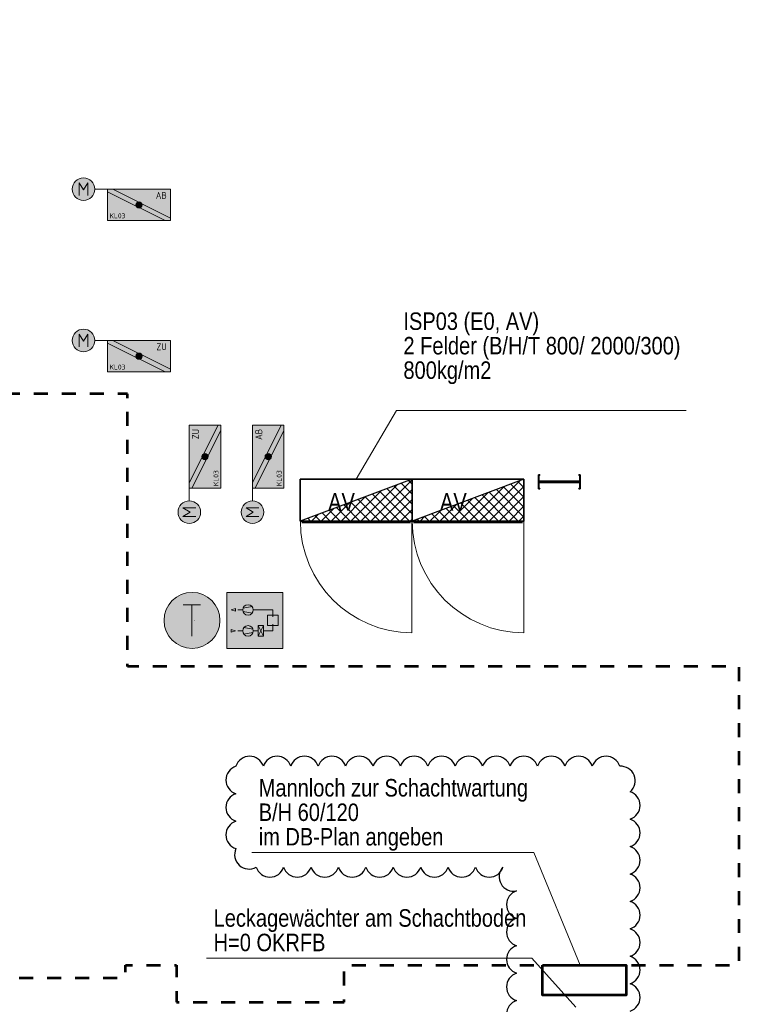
# Model space of a CAD drawing. Header units: metres. Extents: x -13.5 to 10.8, y -3.9 to 32.8.
# Tile 6 of 7: x 5.6 to 10.7, y 13.7 to 20.7. Entities that reach past the tile are written whole.
import ezdxf
from ezdxf.enums import TextEntityAlignment as Align

# ---------------------------------------------------------------- set-up
doc = ezdxf.new("R2010")
doc.units = ezdxf.units.M
doc.header["$MEASUREMENT"] = 0
doc.linetypes.add('DGN Style 3', pattern=[0.02148139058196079, 0.01534385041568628, -0.006137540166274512])
doc.linetypes.add('DGN Style 5', pattern=[0.010740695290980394, 0.004603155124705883, -0.006137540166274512])
doc.layers.add('INTERN_Bemerkung', color=6, linetype='Continuous', lineweight=30, plot=False)
for name, color, linetype, lineweight in [('TRI_CONNPTS', 7, 'Continuous', 0), ('TRI_H3D', 7, 'Continuous', 0), ('ZWP_440_KL_GA', 3, 'Continuous', 30), ('ZWP_480_SCHALTSCHRAENKE_E0_GA_2D', 7, 'Continuous', 0), ('ZWP_480_SCHALTSCHRAENKE_E0_GA_3D', 7, 'Continuous', 0), ('ZWP_480_SCHALTSCHRAENKE_E0_GA_TEXT', 7, 'Continuous', 0), ('ZWP_480_SYM_E0', 7, 'Continuous', 0), ('ZWP_480_SYM_E0_2D', 7, 'Continuous', 0), ('ZWP_480_SYM_E0_3D', 7, 'Continuous', 0), ('ZWP_480_SYM_SCHWARZ', 7, 'Continuous', 13), ('ZWP_480_TEXT_1_50_TOP', 7, 'Continuous', 0)]:
    doc.layers.add(name, color=color, linetype=linetype, lineweight=lineweight)
doc.layers.get('TRI_CONNPTS').off()
doc.layers.get('TRI_H3D').off()
doc.styles.add('ISOCP', font='isocp.shx')
doc.styles.add('ZWP_1 50', font='ARIALN.TTF', dxfattribs={"height": 0.125})

# ---------------------------------------------------------------- blocks, each defined once
blk = doc.blocks.new('_T3D__')
at = {"layer": 'ZWP_480_TEXT_1_50_TOP', "linetype": 'Continuous'}
for p, q in [((6.890735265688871, 13.98992947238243, 0.09999999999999), (9.21785881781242, 13.98992947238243, 0.09999999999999)), ((9.217858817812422, 13.98992947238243, 0.09999999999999), (9.53223655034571, 13.63915193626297, 0.09999999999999))]:
    blk.add_line(p, q, dxfattribs=at)
at = {"layer": 'ZWP_480_TEXT_1_50_TOP', "linetype": 'Continuous', "style": 'ZWP_1 50'}
for s, p in [('Leckagewächter am Schachtboden', (6.940735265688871, 14.33992947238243, 0.09999999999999)), ('H=0 OKRFB', (6.940735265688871, 14.16492947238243, 0.09999999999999))]:
    blk.add_text(s, height=0.125, dxfattribs=at).set_placement(p, align=Align.TOP_LEFT)
blk = doc.blocks.new('_T3D___1')
at = {"layer": 'ZWP_480_TEXT_1_50_TOP', "linetype": 'Continuous'}
for p, q in [((-0.05000000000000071, -0.5250000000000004), (1.966602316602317, -0.5250000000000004)), ((1.966602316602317, -0.5250000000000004), (2.298206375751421, -1.33148102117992))]:
    blk.add_line(p, q, dxfattribs=at)
at = {"layer": 'ZWP_480_TEXT_1_50_TOP', "linetype": 'Continuous', "style": 'ZWP_1 50'}
for s, p in [('Mannloch zur Schachtwartung', (0, 0)), ('B/H 60/120', (0, -0.1750000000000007)), ('im DB-Plan angeben', (0, -0.3500000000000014))]:
    blk.add_text(s, height=0.125, dxfattribs=at).set_placement(p, align=Align.TOP_LEFT)
blk = doc.blocks.new('*U32')
at = {"color": 5, "linetype": 'Continuous', "lineweight": 13}
for p, q in [((-0.0625046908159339, 0.1125252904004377), (0.06249530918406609, 0.1125252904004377)), ((-4.690815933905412e-06, -0.1124747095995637), (-4.690815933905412e-06, 0.1125252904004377))]:
    blk.add_line(p, q, dxfattribs=at)
blk = doc.blocks.new('ZWP_480_Fuehler_Temp_1')
at = {"lineweight": 13}
h = blk.add_hatch(color=254, dxfattribs=at)
edge = h.paths.add_edge_path()
edge.add_arc((-0.01602534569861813, 3.579284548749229e-05), 0.2000000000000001, 0, 360)
at = {"color": 5, "lineweight": 13}
blk.add_circle((-0.01602534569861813, 3.579284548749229e-05), 0.2000000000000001, dxfattribs=at)
at = {"color": 5, "linetype": 'Continuous', "lineweight": 13}
blk.add_blockref('*U32', (-0.01704999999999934, -0.0004500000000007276), dxfattribs=at)
blk = doc.blocks.new('ZWP_480_Fuehler_Temp')
at = {"color": 52, "linetype": 'DGN Style 5', "lineweight": 0}
blk.add_line((0, 0.0009999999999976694), (0, 0.00129999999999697), dxfattribs=at)
at = {"color": 212, "linetype": 'DGN Style 5', "lineweight": 0}
blk.add_line((0, 0, 0.0009999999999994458), (0, 0.0003999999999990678, 0.0009999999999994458), dxfattribs=at)
at = {"color": 12, "linetype": 'DGN Style 5', "lineweight": 0}
blk.add_line((0, 0), (0, 0.0001999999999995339), dxfattribs=at)
at = {"color": 92, "linetype": 'DGN Style 5', "lineweight": 0}
blk.add_line((0.001000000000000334, 0), (0.001000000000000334, 9.999999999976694e-05), dxfattribs=at)
at = {"color": 32, "linetype": 'DGN Style 5', "lineweight": 0}
blk.add_line((0.1839746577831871, 0), (0.1839746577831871, 0.0004999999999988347), dxfattribs=at)
at = {"color": 5, "lineweight": 13}
blk.add_blockref('ZWP_480_Fuehler_Temp_1', (0, 0), dxfattribs=at)
blk = doc.blocks.new('K')
at = {"layer": 'ZWP_440_KL_GA', "color": 136, "linetype": 'Continuous', "lineweight": 30}
mesh = blk.add_polyface(dxfattribs=at)
corners = [(-1.2691, 0.1398499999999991, 0.05000000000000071), (-1.2691, 0.1498499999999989, 0.05000000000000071), (1.26904, 0.1398499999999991, 0.05000000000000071), (1.26904, 0.1498499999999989, 0.05000000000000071), (-1.2691, 0.1498499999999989, -0.05000000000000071), (1.26904, 0.1498499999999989, -0.05000000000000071), (-1.2691, 0.1398499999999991, -0.05000000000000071), (1.26904, 0.1398499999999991, -0.05000000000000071), (-1.2691, 0.1398499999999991, -0.04749999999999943), (1.26904, 0.1398499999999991, -0.04749999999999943), (-1.2691, 0.1473499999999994, -0.04749999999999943), (1.26904, 0.1473499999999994, -0.04749999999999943), (-1.2691, 0.1473499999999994, 0.04749999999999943), (1.26904, 0.1473499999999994, 0.04749999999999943), (-1.2691, 0.1398499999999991, 0.04749999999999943), (1.26904, 0.1398499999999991, 0.04749999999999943)]
mesh.append_faces([[corners[k] for k in face] for face in [(0, 2, 3, 1), (1, 3, 5, 4), (4, 5, 7, 6), (6, 7, 9, 8), (8, 9, 11, 10), (10, 11, 13, 12), (12, 13, 15, 14), (14, 15, 2, 0)]], dxfattribs={"color": 136})
mesh.append_faces([[corners[k] for k in face] for face in [(0, 12, 14), (10, 6, 8)]], dxfattribs={"vtx0": -1, "color": 136})
mesh.append_faces([[corners[k] for k in face] for face in [(4, 10, 1), (1, 12, 0)]], dxfattribs={"vtx0": -1, "vtx1": -1, "color": 136})
mesh.append_faces([[corners[k] for k in face] for face in [(10, 4, 6), (1, 10, 12), (11, 7, 5), (3, 13, 11)]], dxfattribs={"vtx0": -1, "vtx2": -1, "color": 136})
mesh.append_faces([[corners[k] for k in face] for face in [(5, 3, 11), (3, 2, 13)]], dxfattribs={"vtx1": -1, "vtx2": -1, "color": 136})
mesh.append_faces([[corners[k] for k in face] for face in [(2, 15, 13), (11, 9, 7)]], dxfattribs={"vtx2": -1, "color": 136})
mesh = blk.add_polyface(dxfattribs=at)
corners = [(-1.0841, 0.1473499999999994, 0.005000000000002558), (-1.0841, 0.1473499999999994, -0.004999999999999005), (-1.0541, 0.1473499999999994, 0.005000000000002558), (-1.0541, 0.1473499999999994, -0.004999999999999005), (-1.0841, -0.1476500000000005, -0.004999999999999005), (-1.0841, -0.1476500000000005, 0.005000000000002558), (-1.0541, -0.1476500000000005, -0.004999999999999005), (-1.0541, -0.1476500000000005, 0.005000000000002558)]
mesh.append_faces([[corners[k] for k in face] for face in [(0, 2, 3, 1), (4, 6, 7, 5), (1, 4, 5, 0), (0, 5, 7, 2), (2, 7, 6, 3), (3, 6, 4, 1)]], dxfattribs={"color": 136})
mesh = blk.add_polyface(dxfattribs=at)
corners = [(-0.6841000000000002, 0.1473499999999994, 0.005000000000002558), (-0.6841000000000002, 0.1473499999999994, -0.004999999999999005), (-0.6540999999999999, 0.1473499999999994, 0.005000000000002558), (-0.6540999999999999, 0.1473499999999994, -0.004999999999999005), (-0.6841000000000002, -0.1476500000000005, -0.004999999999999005), (-0.6841000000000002, -0.1476500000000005, 0.005000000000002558), (-0.6540999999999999, -0.1476500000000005, -0.004999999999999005), (-0.6540999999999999, -0.1476500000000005, 0.005000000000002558)]
mesh.append_faces([[corners[k] for k in face] for face in [(0, 2, 3, 1), (4, 6, 7, 5), (1, 4, 5, 0), (0, 5, 7, 2), (2, 7, 6, 3), (3, 6, 4, 1)]], dxfattribs={"color": 136})
mesh = blk.add_polyface(dxfattribs=at)
corners = [(-0.2841, 0.1473499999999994, 0.005000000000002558), (-0.2841, 0.1473499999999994, -0.004999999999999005), (-0.2541, 0.1473499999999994, 0.005000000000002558), (-0.2541, 0.1473499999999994, -0.004999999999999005), (-0.2841, -0.1476500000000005, -0.004999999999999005), (-0.2841, -0.1476500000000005, 0.005000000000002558), (-0.2541, -0.1476500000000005, -0.004999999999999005), (-0.2541, -0.1476500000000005, 0.005000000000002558)]
mesh.append_faces([[corners[k] for k in face] for face in [(0, 2, 3, 1), (4, 6, 7, 5), (1, 4, 5, 0), (0, 5, 7, 2), (2, 7, 6, 3), (3, 6, 4, 1)]], dxfattribs={"color": 136})
mesh = blk.add_polyface(dxfattribs=at)
corners = [(0.1159000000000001, 0.1473499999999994, 0.005000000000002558), (0.1159000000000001, 0.1473499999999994, -0.004999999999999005), (0.1459000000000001, 0.1473499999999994, 0.005000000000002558), (0.1459000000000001, 0.1473499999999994, -0.004999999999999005), (0.1159000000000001, -0.1476500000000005, -0.004999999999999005), (0.1159000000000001, -0.1476500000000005, 0.005000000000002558), (0.1459000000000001, -0.1476500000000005, -0.004999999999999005), (0.1459000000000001, -0.1476500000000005, 0.005000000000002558)]
mesh.append_faces([[corners[k] for k in face] for face in [(0, 2, 3, 1), (4, 6, 7, 5), (1, 4, 5, 0), (0, 5, 7, 2), (2, 7, 6, 3), (3, 6, 4, 1)]], dxfattribs={"color": 136})
mesh = blk.add_polyface(dxfattribs=at)
corners = [(0.5159000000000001, 0.1473499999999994, 0.005000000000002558), (0.5159000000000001, 0.1473499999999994, -0.004999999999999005), (0.5459, 0.1473499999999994, 0.005000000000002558), (0.5459, 0.1473499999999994, -0.004999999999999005), (0.5159000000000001, -0.1476500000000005, -0.004999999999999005), (0.5159000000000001, -0.1476500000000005, 0.005000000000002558), (0.5459, -0.1476500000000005, -0.004999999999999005), (0.5459, -0.1476500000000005, 0.005000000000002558)]
mesh.append_faces([[corners[k] for k in face] for face in [(0, 2, 3, 1), (4, 6, 7, 5), (1, 4, 5, 0), (0, 5, 7, 2), (2, 7, 6, 3), (3, 6, 4, 1)]], dxfattribs={"color": 136})
mesh = blk.add_polyface(dxfattribs=at)
corners = [(0.9159000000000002, 0.1473499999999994, 0.005000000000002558), (0.9159000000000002, 0.1473499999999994, -0.004999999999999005), (0.9459000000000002, 0.1473499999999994, 0.005000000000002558), (0.9459000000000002, 0.1473499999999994, -0.004999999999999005), (0.9159000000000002, -0.1476500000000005, -0.004999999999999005), (0.9159000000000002, -0.1476500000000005, 0.005000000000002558), (0.9459000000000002, -0.1476500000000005, -0.004999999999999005), (0.9459000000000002, -0.1476500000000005, 0.005000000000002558)]
mesh.append_faces([[corners[k] for k in face] for face in [(0, 2, 3, 1), (4, 6, 7, 5), (1, 4, 5, 0), (0, 5, 7, 2), (2, 7, 6, 3), (3, 6, 4, 1)]], dxfattribs={"color": 136})
mesh = blk.add_polyface(dxfattribs=at)
corners = [(1.05404, 0.1473499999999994, 0.005000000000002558), (1.05404, 0.1473499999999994, -0.004999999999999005), (1.084039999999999, 0.1473499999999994, 0.005000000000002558), (1.084039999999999, 0.1473499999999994, -0.004999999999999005), (1.05404, -0.1476500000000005, -0.004999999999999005), (1.05404, -0.1476500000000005, 0.005000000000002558), (1.084039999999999, -0.1476500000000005, -0.004999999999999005), (1.084039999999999, -0.1476500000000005, 0.005000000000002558)]
mesh.append_faces([[corners[k] for k in face] for face in [(0, 2, 3, 1), (4, 6, 7, 5), (1, 4, 5, 0), (0, 5, 7, 2), (2, 7, 6, 3), (3, 6, 4, 1)]], dxfattribs={"color": 136})
mesh = blk.add_polyface(dxfattribs=at)
corners = [(-1.2691, -0.1401500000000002, -0.05000000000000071), (-1.2691, -0.15015, -0.05000000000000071), (1.26904, -0.1401500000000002, -0.05000000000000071), (1.26904, -0.15015, -0.05000000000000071), (-1.2691, -0.15015, 0.05000000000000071), (1.26904, -0.15015, 0.05000000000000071), (-1.2691, -0.1401500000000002, 0.05000000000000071), (1.26904, -0.1401500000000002, 0.05000000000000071), (-1.2691, -0.1401500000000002, 0.04749999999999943), (1.26904, -0.1401500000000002, 0.04749999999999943), (-1.2691, -0.1476500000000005, 0.04749999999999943), (1.26904, -0.1476500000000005, 0.04749999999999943), (-1.2691, -0.1476500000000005, -0.04749999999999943), (1.26904, -0.1476500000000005, -0.04749999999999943), (-1.2691, -0.1401500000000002, -0.04749999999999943), (1.26904, -0.1401500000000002, -0.04749999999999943)]
mesh.append_faces([[corners[k] for k in face] for face in [(0, 2, 3, 1), (1, 3, 5, 4), (4, 5, 7, 6), (6, 7, 9, 8), (8, 9, 11, 10), (10, 11, 13, 12), (12, 13, 15, 14), (14, 15, 2, 0)]], dxfattribs={"color": 136})
mesh.append_faces([[corners[k] for k in face] for face in [(0, 12, 14), (10, 6, 8)]], dxfattribs={"vtx0": -1, "color": 136})
mesh.append_faces([[corners[k] for k in face] for face in [(4, 10, 1), (1, 12, 0)]], dxfattribs={"vtx0": -1, "vtx1": -1, "color": 136})
mesh.append_faces([[corners[k] for k in face] for face in [(10, 4, 6), (1, 10, 12), (11, 7, 5), (3, 13, 11)]], dxfattribs={"vtx0": -1, "vtx2": -1, "color": 136})
mesh.append_faces([[corners[k] for k in face] for face in [(5, 3, 11), (3, 2, 13)]], dxfattribs={"vtx1": -1, "vtx2": -1, "color": 136})
mesh.append_faces([[corners[k] for k in face] for face in [(2, 15, 13), (11, 9, 7)]], dxfattribs={"vtx2": -1, "color": 136})
blk = doc.blocks.new('_T3D___10')
at = {"layer": 'ZWP_480_TEXT_1_50_TOP', "linetype": 'Continuous'}
for q in [(7.877038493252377, 17.22893057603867, 0.05445000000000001), (10.23882639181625, 17.72087359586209, 0.05445000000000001)]:
    blk.add_line((8.165274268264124, 17.72087359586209, 0.05445000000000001), q, dxfattribs=at)
at = {"layer": 'ZWP_480_TEXT_1_50_TOP', "linetype": 'Continuous', "style": 'ZWP_1 50'}
for s, p in [('ISP03 (E0, AV)', (8.215274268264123, 18.42087359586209, 0.05445000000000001)), ('2 Felder (B/H/T 800/ 2000/300)', (8.215274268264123, 18.24587359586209, 0.05445000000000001)), ('800kg/m2', (8.215274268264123, 18.07087359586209, 0.05445000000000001))]:
    blk.add_text(s, height=0.125, dxfattribs=at).set_placement(p, align=Align.TOP_LEFT)
blk = doc.blocks.new('_$VT$__1')
at = {"layer": 'ZWP_480_SCHALTSCHRAENKE_E0_GA_2D', "color": 136, "linetype": 'Continuous', "lineweight": 30}
for p, q in [((0.504012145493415, 0, 2), (0.7999999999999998, 0.2959878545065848, 2)), ((0.7735751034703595, 0.2900906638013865, 2), (0.7999999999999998, 0.2636657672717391, 2)), ((0.3625907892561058, 0, 2), (0.5801452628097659, 0.2175544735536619, 2)), ((0.4333014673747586, 0, 2), (0.6932823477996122, 0.2599808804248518, 2)), ((0.5678713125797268, 0.2129517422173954, 2), (0.7808230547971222, 0, 2)), ((0.5747228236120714, 0, 2), (0.7999999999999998, 0.2252771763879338, 2)), ((0.6192972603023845, 0.2322364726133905, 2), (0.7999999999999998, 0.05153373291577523, 2)), ((0.670723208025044, 0.2515212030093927, 2), (0.7999999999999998, 0.1222444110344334, 2)), ((0.7221491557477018, 0.2708059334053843, 2), (0.7999999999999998, 0.1929550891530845, 2)), ((0.2918801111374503, 0, 2), (0.4670081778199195, 0.1751280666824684, 2)), ((0.4135934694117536, 0.1550975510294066, 2), (0.5686910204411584, 0, 2)), ((0.4650194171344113, 0.1743822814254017, 2), (0.639401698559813, -3.552713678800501e-15, 2)), ((0.516445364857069, 0.1936670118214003, 2), (0.7101123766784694, 0, 2)), ((0.6454335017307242, 0, 2), (0.7999999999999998, 0.1545664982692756, 2)), ((0.1504587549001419, 0, 2), (0.2407340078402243, 0.09027525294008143, 2)), ((0.2078896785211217, 0.07795862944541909, 2), (0.2858483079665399, 0, 2)), ((0.2211694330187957, 0, 2), (0.3538710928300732, 0.1327016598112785, 2)), ((0.2593156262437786, 0.09724335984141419, 2), (0.3565589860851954, 0, 2)), ((0.3107415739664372, 0.1165280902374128, 2), (0.42726966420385, 0, 2)), ((0.3621675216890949, 0.1358128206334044, 2), (0.4979803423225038, 0, 2)), ((0.7161441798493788, 0, 2), (0.7999999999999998, 0.08385582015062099, 2)), ((0.002185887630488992, 0.0008197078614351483, 2), (0.003005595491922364, 0, 2)), ((0.009037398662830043, 0, 2), (0.01445983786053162, 0.005422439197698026, 2)), ((0.05361183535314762, 0.02010443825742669, 2), (0.07371627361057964, 0, 2)), ((0.07974807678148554, 0, 2), (0.1275969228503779, 0.04784884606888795, 2)), ((0.1050377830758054, 0.03938916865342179, 2), (0.1444269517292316, 0, 2)), ((0.1564637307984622, 0.05867389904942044, 2), (0.2151376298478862, 0, 2)), ((0.7868548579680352, 0, 2), (0.7999999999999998, 0.01314514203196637, 2))]:
    blk.add_line(p, q, dxfattribs=at)
at = {"layer": 'ZWP_480_SCHALTSCHRAENKE_E0_GA_2D', "color": 136, "linetype": 'Continuous', "lineweight": 0}
blk.add_line((0.7990000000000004, 0, 0.2), (0.7990000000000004, -0.7980000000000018, 0.2), dxfattribs=at)
blk.add_arc((0.7990000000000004, 0, 0.2), 0.798, 180, 270, dxfattribs=at)
at = {"layer": 'ZWP_480_SCHALTSCHRAENKE_E0_GA_2D', "color": 136, "linetype": 'Continuous', "lineweight": 30}
blk.add_3dface([(0, 0, 2), (0.7999999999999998, 0, 2), (0.7999999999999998, 0.2999999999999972, 2)], dxfattribs=at)
at = {"layer": 'ZWP_480_SCHALTSCHRAENKE_E0_GA_3D', "color": 136, "linetype": 'Continuous', "lineweight": 30}
for points in [[(0, 0.2999999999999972), (0.7999999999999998, 0.2999999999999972), (0.7999999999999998, 0.2999999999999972, 2), (0, 0.2999999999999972, 2)], [(0, 0), (0, 0.2999999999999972), (0, 0.2999999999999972, 2), (0, 0, 2)], [(0, 0), (0.7999999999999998, 0), (0.7999999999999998, 0.2999999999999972), (0, 0.2999999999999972)], [(0.7999999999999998, 0), (0.7999999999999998, 0.2999999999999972), (0.7999999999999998, 0.2999999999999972, 2), (0.7999999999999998, 0, 2)], [(0, 0), (0.7999999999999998, 0), (0.7999999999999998, 0, 2), (0, 0, 2)], [(0.7890000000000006, -0.01000000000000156, 0.2), (0.01100000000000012, -0.01000000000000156, 0.2), (0.01100000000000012, -0.01000000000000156, 1.998), (0.7890000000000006, -0.01000000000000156, 1.998)]]:
    blk.add_3dface(points, dxfattribs=at)
at = {"layer": 'ZWP_480_SCHALTSCHRAENKE_E0_GA_TEXT', "color": 7, "lineweight": 0, "style": 'ZWP_1 50'}
blk.add_text('AV', height=0.125, dxfattribs=at).set_placement((0.2000000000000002, 0.1999999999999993, 2.0001), align=Align.TOP_LEFT)
blk = doc.blocks.new('_$VT$__2')
at = {"layer": 'ZWP_480_SCHALTSCHRAENKE_E0_GA_2D', "color": 136, "linetype": 'Continuous', "lineweight": 30}
for p, q in [((0.4818296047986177, 0, 2), (0.7709273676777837, 0.289097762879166, 2)), ((0.7574423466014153, 0.2840408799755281, 2), (0.8000000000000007, 0.2414832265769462, 2)), ((0.4111189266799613, 0, 2), (0.6577902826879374, 0.2466713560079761, 2)), ((0.5525402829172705, 0, 2), (0.8000000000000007, 0.2474597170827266, 2)), ((0.6031645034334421, 0.2261866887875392, 2), (0.8000000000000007, 0.02935119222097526, 2)), ((0.6545904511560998, 0.2454714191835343, 2), (0.8000000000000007, 0.1000618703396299, 2)), ((0.7060163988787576, 0.264756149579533, 2), (0.8000000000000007, 0.170772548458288, 2)), ((0.2696975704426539, 0, 2), (0.431516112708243, 0.1618185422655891, 2)), ((0.3404082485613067, 0, 2), (0.5446531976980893, 0.204244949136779, 2)), ((0.3974607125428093, 0.1490477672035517, 2), (0.5465084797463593, 0, 2)), ((0.4488866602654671, 0.1683324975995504, 2), (0.6172191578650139, 0, 2)), ((0.5003126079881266, 0.1876172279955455, 2), (0.6879298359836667, 0, 2)), ((0.5517385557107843, 0.2069019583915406, 2), (0.7586405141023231, 0, 2)), ((0.6232509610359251, 0, 2), (0.8000000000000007, 0.176749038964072, 2)), ((0.1282762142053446, 0, 2), (0.2052419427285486, 0.07696572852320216, 2)), ((0.1917569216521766, 0.07190884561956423, 2), (0.2636657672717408, 0, 2)), ((0.1989868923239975, 0, 2), (0.3183790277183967, 0.1193921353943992, 2)), ((0.2431828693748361, 0.09119357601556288, 2), (0.3343764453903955, 0, 2)), ((0.2946088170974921, 0.1104783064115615, 2), (0.4050871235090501, 0, 2)), ((0.3460347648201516, 0.1297630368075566, 2), (0.4757978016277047, 0, 2)), ((0.6939616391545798, 0, 2), (0.8000000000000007, 0.1060383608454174, 2)), ((0.03747907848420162, 0.01405465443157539, 2), (0.05153373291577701, 0, 2)), ((0.05756553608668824, 0, 2), (0.09210485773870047, 0.03453932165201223, 2)), ((0.08890502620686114, 0.03333938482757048, 2), (0.1222444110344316, 0, 2)), ((0.1403309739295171, 0.05262411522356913, 2), (0.1929550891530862, 0, 2)), ((0.7646723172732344, 0, 2), (0.8000000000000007, 0.03532768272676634, 2))]:
    blk.add_line(p, q, dxfattribs=at)
at = {"layer": 'ZWP_480_SCHALTSCHRAENKE_E0_GA_2D', "color": 136, "linetype": 'Continuous', "lineweight": 0}
blk.add_line((0.7990000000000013, 0, 0.2), (0.7990000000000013, -0.7980000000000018, 0.2), dxfattribs=at)
blk.add_arc((0.7990000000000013, 0, 0.2), 0.798, 180, 270, dxfattribs=at)
at = {"layer": 'ZWP_480_SCHALTSCHRAENKE_E0_GA_2D', "color": 136, "linetype": 'Continuous', "lineweight": 30}
blk.add_3dface([(0, 0, 2), (0.8000000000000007, 0, 2), (0.8000000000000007, 0.2999999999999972, 2)], dxfattribs=at)
at = {"layer": 'ZWP_480_SCHALTSCHRAENKE_E0_GA_3D', "color": 136, "linetype": 'Continuous', "lineweight": 30}
for points in [[(0, 0.2999999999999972), (0.8000000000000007, 0.2999999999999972), (0.8000000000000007, 0.2999999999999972, 2), (0, 0.2999999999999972, 2)], [(0, 0), (0, 0.2999999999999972), (0, 0.2999999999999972, 2), (0, 0, 2)], [(0, 0), (0.8000000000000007, 0), (0.8000000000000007, 0.2999999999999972), (0, 0.2999999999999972)], [(0.8000000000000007, 0), (0.8000000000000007, 0.2999999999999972), (0.8000000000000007, 0.2999999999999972, 2), (0.8000000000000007, 0, 2)], [(0, 0), (0.8000000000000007, 0), (0.8000000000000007, 0, 2), (0, 0, 2)], [(0.7889999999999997, -0.01000000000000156, 0.2), (0.01100000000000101, -0.01000000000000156, 0.2), (0.01100000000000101, -0.01000000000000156, 1.998), (0.7889999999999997, -0.01000000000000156, 1.998)]]:
    blk.add_3dface(points, dxfattribs=at)
at = {"layer": 'ZWP_480_SCHALTSCHRAENKE_E0_GA_TEXT', "color": 7, "lineweight": 0, "style": 'ZWP_1 50'}
blk.add_text('AV', height=0.125, dxfattribs=at).set_placement((0.2000000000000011, 0.1999999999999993, 2.0001), align=Align.TOP_LEFT)
blk = doc.blocks.new('ZWP_480_Anlsch_Anlagenbild_kl_1')
at = {"color": 250, "lineweight": 13}
for p, q in [((0.1650958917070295, 0.2873209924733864), (0.2296856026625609, 0.298564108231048)), ((0.1630140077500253, 0.2749999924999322), (0.1279251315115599, 0.2749999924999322)), ((0.1630140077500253, 0.2749999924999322), (0.1279251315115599, 0.2749999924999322)), ((0.1650958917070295, 0.2626789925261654), (0.2296856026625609, 0.2514358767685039)), ((0.2380140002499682, 0.2749999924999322), (0.3774953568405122, 0.2749999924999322)), ((0.3774953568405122, 0.2262080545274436), (0.3774953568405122, 0.2749999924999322)), ((0.2359321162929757, 0.1373210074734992), (0.1713424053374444, 0.1485641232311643)), ((0.3105163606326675, 0.1625000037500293), (0.2730163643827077, 0.08750001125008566)), ((0.2730163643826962, 0.1625000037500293), (0.3105163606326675, 0.08750001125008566)), ((0.3774953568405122, 0.1250000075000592), (0.3774953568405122, 0.1737919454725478)), ((0.1630140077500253, 0.1250000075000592), (0.1279251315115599, 0.1250000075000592)), ((0.2359321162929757, 0.1126790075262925), (0.1713424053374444, 0.1014358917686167)), ((0.2380140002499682, 0.1250000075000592), (0.2730163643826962, 0.1250000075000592)), ((0.3774953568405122, 0.1250000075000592), (0.3105163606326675, 0.1250000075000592))]:
    blk.add_line(p, q, dxfattribs=at)
at = {"color": 250, "lineweight": 13, "flags": 128}
blk.add_lwpolyline([(0.04999999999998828, 0.4000000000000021), (0.4499999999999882, 0.4000000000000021), (0.4499999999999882, 0), (0.04999999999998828, 0)], close=True, dxfattribs=at)
at = {"color": 250, "lineweight": 13}
for centre in [(0.2005140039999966, 0.2749999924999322), (0.2005140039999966, 0.1250000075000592)]:
    blk.add_circle(centre, 0.03749999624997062, dxfattribs=at)
at = {"color": 254, "lineweight": 13, "extrusion": (0, 0, -1)}
blk.add_solid([(-0.04999999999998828, 0.4000000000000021), (-0.4499999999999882, 0.4000000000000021), (-0.04999999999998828, 0), (-0.4499999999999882, 0)], dxfattribs=at)
at = {"color": 250, "lineweight": 13}
for points in [[(0.1114918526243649, 0.2843586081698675), (0.0805056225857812, 0.2749999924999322), (0.1114918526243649, 0.2656413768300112)], [(0.339995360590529, 0.2374999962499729), (0.414995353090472, 0.2374999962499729), (0.414995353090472, 0.1625000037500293), (0.339995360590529, 0.1625000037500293)], [(0.2730163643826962, 0.1625000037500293), (0.3105163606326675, 0.1625000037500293), (0.3105163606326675, 0.08750001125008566), (0.2730163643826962, 0.08750001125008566)], [(0.0805056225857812, 0.1343586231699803), (0.1114918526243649, 0.1250000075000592), (0.0805056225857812, 0.115641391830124)]]:
    blk.add_3dface(points, dxfattribs=at)
blk = doc.blocks.new('ZWP_480_Anlsch_Anlagenbild_kl')
at = {"layer": 'ZWP_480_SYM_SCHWARZ', "color": 250, "lineweight": 13}
blk.add_blockref('ZWP_480_Anlsch_Anlagenbild_kl_1', (0, 0), dxfattribs=at)
blk = doc.blocks.new('ZWP_480_BSK_Motor_klein_L_1')
at = {"layer": 'ZWP_480_SYM_E0_2D', "lineweight": 13}
h = blk.add_hatch(color=254, dxfattribs=at)
edge = h.paths.add_edge_path()
edge.add_arc((-0.397125, 0.1125000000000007), 0.081, 0, 360)
h = blk.add_hatch(color=5, dxfattribs=at)
edge = h.paths.add_edge_path()
edge.add_arc((0, 0), 0.02250000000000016, 0, 360)
h = blk.add_hatch(color=5, dxfattribs=at)
edge = h.paths.add_edge_path()
edge.add_arc((0, 0), 0.02250000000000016, 0, 360)
at = {"layer": 'ZWP_480_SYM_E0_2D', "color": 5, "lineweight": 13}
for p, q in [((-0.4273394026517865, 0.06683448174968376), (-0.4273394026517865, 0.1579594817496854)), ((-0.4273394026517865, 0.1579594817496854), (-0.3969644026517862, 0.1073344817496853)), ((-0.3969644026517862, 0.1073344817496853), (-0.3665894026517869, 0.1579594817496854)), ((-0.3665894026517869, 0.1579594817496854), (-0.3665894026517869, 0.06683448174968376)), ((-0.2249999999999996, 0.1125000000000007), (-0.3161249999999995, 0.1125000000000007)), ((-0.2249999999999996, 0.09363317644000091), (0.1872663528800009, -0.1125000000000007)), ((-0.1872663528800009, 0.1125000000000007), (0.2250000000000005, -0.09363317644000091))]:
    blk.add_line(p, q, dxfattribs=at)
at = {"layer": 'ZWP_480_SYM_E0_2D', "color": 5, "lineweight": 13, "flags": 128}
blk.add_lwpolyline([(0.2250000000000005, -0.1125000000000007), (0.2250000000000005, 0.1125000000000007), (-0.2249999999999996, 0.1125000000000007), (-0.2249999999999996, -0.1125000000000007)], close=True, dxfattribs=at)
at = {"layer": 'ZWP_480_SYM_E0_2D', "color": 5, "lineweight": 13}
blk.add_circle((-0.397125, 0.1125000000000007), 0.081, dxfattribs=at)
at = {"layer": 'ZWP_480_SYM_E0_2D', "color": 254, "lineweight": 13, "extrusion": (0, 0, -1)}
blk.add_solid([(-0.2250000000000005, -0.1125000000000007), (-0.2250000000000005, 0.1125000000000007), (0.2249999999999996, -0.1125000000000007), (0.2249999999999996, 0.1125000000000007)], dxfattribs=at)
at = {"layer": 'ZWP_480_SYM_E0_3D', "color": 5, "lineweight": 13}
blk.add_circle((0, 0), 0.02250000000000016, dxfattribs=at)
blk.add_circle((0, 0), 0.02250000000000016, dxfattribs=at)
at = {"layer": 'ZWP_480_SYM_E0_2D', "char_height": 0.10125, "style": 'ISOCP'}
for s, insert, attachment_point in [('\\H0.493827x;AB', (0.1982484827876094, 0.06779667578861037), 6), ('\\H0.345679x;KL03', (-0.211687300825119, -0.07808222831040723), 4)]:
    blk.add_mtext(s, dxfattribs=dict(at, insert=insert, attachment_point=attachment_point))
blk = doc.blocks.new('ZWP_480_BSK_Motor_klein_L')
at = {"layer": 'ZWP_480_SYM_E0_3D', "color": 5, "lineweight": 13}
blk.add_blockref('ZWP_480_BSK_Motor_klein_L_1', (0, 0), dxfattribs=at)
blk = doc.blocks.new('ZWP_480_BSK_Motor_klein_L_1_1')
at = {"layer": 'ZWP_480_SYM_E0_2D', "lineweight": 13}
h = blk.add_hatch(color=254, dxfattribs=at)
edge = h.paths.add_edge_path()
edge.add_arc((-0.397125, 0.1125000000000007), 0.081, 0, 360)
h = blk.add_hatch(color=5, dxfattribs=at)
edge = h.paths.add_edge_path()
edge.add_arc((0, 0), 0.02250000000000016, 0, 360)
h = blk.add_hatch(color=5, dxfattribs=at)
edge = h.paths.add_edge_path()
edge.add_arc((0, 0), 0.02250000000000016, 0, 360)
at = {"layer": 'ZWP_480_SYM_E0_2D', "color": 5, "lineweight": 13}
for p, q in [((-0.4273394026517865, 0.06683448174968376), (-0.4273394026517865, 0.1579594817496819)), ((-0.4273394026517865, 0.1579594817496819), (-0.3969644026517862, 0.1073344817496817)), ((-0.3969644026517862, 0.1073344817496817), (-0.3665894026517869, 0.1579594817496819)), ((-0.3665894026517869, 0.1579594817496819), (-0.3665894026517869, 0.06683448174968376)), ((-0.2249999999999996, 0.1125000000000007), (-0.3161249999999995, 0.1125000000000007)), ((-0.2249999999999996, 0.09363317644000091), (0.1872663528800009, -0.1125000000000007)), ((-0.1872663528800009, 0.1125000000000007), (0.2250000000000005, -0.09363317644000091))]:
    blk.add_line(p, q, dxfattribs=at)
at = {"layer": 'ZWP_480_SYM_E0_2D', "color": 5, "lineweight": 13, "flags": 128}
blk.add_lwpolyline([(0.2250000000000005, -0.1125000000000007), (0.2250000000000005, 0.1125000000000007), (-0.2249999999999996, 0.1125000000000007), (-0.2249999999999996, -0.1125000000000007)], close=True, dxfattribs=at)
at = {"layer": 'ZWP_480_SYM_E0_2D', "color": 5, "lineweight": 13}
blk.add_circle((-0.397125, 0.1125000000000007), 0.081, dxfattribs=at)
at = {"layer": 'ZWP_480_SYM_E0_2D', "color": 254, "lineweight": 13, "extrusion": (0, 0, -1)}
blk.add_solid([(-0.2250000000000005, -0.1125000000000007), (-0.2250000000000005, 0.1125000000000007), (0.2249999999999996, -0.1125000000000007), (0.2249999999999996, 0.1125000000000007)], dxfattribs=at)
at = {"layer": 'ZWP_480_SYM_E0_3D', "color": 5, "lineweight": 13}
blk.add_circle((0, 0), 0.02250000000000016, dxfattribs=at)
blk.add_circle((0, 0), 0.02250000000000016, dxfattribs=at)
at = {"layer": 'ZWP_480_SYM_E0_2D', "char_height": 0.10125, "style": 'ISOCP'}
for s, insert, attachment_point in [('\\H0.493827x;ZU', (0.1982484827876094, 0.06779667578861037), 6), ('\\H0.345679x;KL03', (-0.211687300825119, -0.07808222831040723), 4)]:
    blk.add_mtext(s, dxfattribs=dict(at, insert=insert, attachment_point=attachment_point))
blk = doc.blocks.new('ZWP_480_BSK_Motor_klein_L_2')
at = {"layer": 'ZWP_480_SYM_E0_3D', "color": 5, "lineweight": 13}
blk.add_blockref('ZWP_480_BSK_Motor_klein_L_1_1', (0, 0), dxfattribs=at)
blk = doc.blocks.new('ZWP_480_BSK_Motor_klein_L_1_2')
at = {"layer": 'ZWP_480_SYM_E0_2D', "lineweight": 13}
h = blk.add_hatch(color=254, dxfattribs=at)
edge = h.paths.add_edge_path()
edge.add_arc((-0.3971249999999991, 0.1124999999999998), 0.081, 0, 360)
h = blk.add_hatch(color=5, dxfattribs=at)
edge = h.paths.add_edge_path()
edge.add_arc((0, 0), 0.02250000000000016, 0, 360)
h = blk.add_hatch(color=5, dxfattribs=at)
edge = h.paths.add_edge_path()
edge.add_arc((0, 0), 0.02250000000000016, 0, 360)
at = {"layer": 'ZWP_480_SYM_E0_2D', "color": 5, "lineweight": 13}
for p, q in [((-0.4273394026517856, 0.06683448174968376), (-0.4273394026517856, 0.1579594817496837)), ((-0.4273394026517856, 0.1579594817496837), (-0.3969644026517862, 0.1073344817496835)), ((-0.3969644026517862, 0.1073344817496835), (-0.3665894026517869, 0.1579594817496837)), ((-0.3665894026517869, 0.1579594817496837), (-0.3665894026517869, 0.06683448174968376)), ((-0.2250000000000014, 0.1124999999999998), (-0.3161249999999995, 0.1124999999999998)), ((-0.2250000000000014, 0.09363317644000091), (0.1872663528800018, -0.1124999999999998)), ((-0.1872663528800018, 0.1124999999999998), (0.2250000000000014, -0.09363317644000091))]:
    blk.add_line(p, q, dxfattribs=at)
at = {"layer": 'ZWP_480_SYM_E0_2D', "color": 5, "lineweight": 13, "flags": 128}
blk.add_lwpolyline([(0.2250000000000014, -0.1124999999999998), (0.2250000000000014, 0.1124999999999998), (-0.2250000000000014, 0.1124999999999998), (-0.2250000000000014, -0.1124999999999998)], close=True, dxfattribs=at)
at = {"layer": 'ZWP_480_SYM_E0_2D', "color": 5, "lineweight": 13}
blk.add_circle((-0.3971249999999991, 0.1124999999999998), 0.081, dxfattribs=at)
at = {"layer": 'ZWP_480_SYM_E0_2D', "color": 254, "lineweight": 13}
blk.add_solid([(0.2250000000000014, -0.1124999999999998), (0.2250000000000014, 0.1124999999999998), (-0.2250000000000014, -0.1124999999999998), (-0.2250000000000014, 0.1124999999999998)], dxfattribs=at)
at = {"layer": 'ZWP_480_SYM_E0_3D', "color": 5, "lineweight": 13}
blk.add_circle((0, 0), 0.02250000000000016, dxfattribs=at)
blk.add_circle((0, 0), 0.02250000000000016, dxfattribs=at)
at = {"layer": 'ZWP_480_SYM_E0_2D', "char_height": 0.10125, "style": 'ISOCP'}
for s, insert, attachment_point in [('\\H0.493827x;ZU', (0.1982484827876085, 0.06779667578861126), 6), ('\\H0.345679x;KL03', (-0.211687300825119, -0.07808222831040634), 4)]:
    blk.add_mtext(s, dxfattribs=dict(at, insert=insert, attachment_point=attachment_point))
blk = doc.blocks.new('ZWP_480_BSK_Motor_klein_L_3')
at = {"layer": 'ZWP_480_SYM_E0_3D', "color": 5, "lineweight": 13, "rotation": 90}
blk.add_blockref('ZWP_480_BSK_Motor_klein_L_1_2', (0, 0), dxfattribs=at)
blk = doc.blocks.new('ZWP_480_BSK_Motor_klein_L_1_3')
at = {"layer": 'ZWP_480_SYM_E0_2D', "lineweight": 13}
h = blk.add_hatch(color=254, dxfattribs=at)
edge = h.paths.add_edge_path()
edge.add_arc((-0.3971249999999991, 0.1125000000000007), 0.081, 0, 360)
h = blk.add_hatch(color=5, dxfattribs=at)
edge = h.paths.add_edge_path()
edge.add_arc((0, 0), 0.02250000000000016, 0, 360)
h = blk.add_hatch(color=5, dxfattribs=at)
edge = h.paths.add_edge_path()
edge.add_arc((0, 0), 0.02250000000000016, 0, 360)
at = {"layer": 'ZWP_480_SYM_E0_2D', "color": 5, "lineweight": 13}
for p, q in [((-0.4273394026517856, 0.06683448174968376), (-0.4273394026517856, 0.1579594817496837)), ((-0.4273394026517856, 0.1579594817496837), (-0.3969644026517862, 0.1073344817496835)), ((-0.3969644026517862, 0.1073344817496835), (-0.3665894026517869, 0.1579594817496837)), ((-0.3665894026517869, 0.1579594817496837), (-0.3665894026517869, 0.06683448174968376)), ((-0.2250000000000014, 0.1125000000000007), (-0.3161249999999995, 0.1125000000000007)), ((-0.2250000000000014, 0.09363317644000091), (0.1872663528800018, -0.1124999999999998)), ((-0.1872663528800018, 0.1125000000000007), (0.2250000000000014, -0.09363317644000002))]:
    blk.add_line(p, q, dxfattribs=at)
at = {"layer": 'ZWP_480_SYM_E0_2D', "color": 5, "lineweight": 13, "flags": 128}
blk.add_lwpolyline([(0.2250000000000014, -0.1124999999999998), (0.2250000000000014, 0.1125000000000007), (-0.2250000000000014, 0.1125000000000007), (-0.2250000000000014, -0.1124999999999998)], close=True, dxfattribs=at)
at = {"layer": 'ZWP_480_SYM_E0_2D', "color": 5, "lineweight": 13}
blk.add_circle((-0.3971249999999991, 0.1125000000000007), 0.081, dxfattribs=at)
at = {"layer": 'ZWP_480_SYM_E0_2D', "color": 254, "lineweight": 13, "extrusion": (0, 0, -1)}
blk.add_solid([(-0.2250000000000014, -0.1124999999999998), (-0.2250000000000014, 0.1125000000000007), (0.2250000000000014, -0.1124999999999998), (0.2250000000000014, 0.1125000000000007)], dxfattribs=at)
at = {"layer": 'ZWP_480_SYM_E0_3D', "color": 5, "lineweight": 13}
blk.add_circle((0, 0), 0.02250000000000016, dxfattribs=at)
blk.add_circle((0, 0), 0.02250000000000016, dxfattribs=at)
at = {"layer": 'ZWP_480_SYM_E0_2D', "char_height": 0.10125, "style": 'ISOCP'}
for s, insert, attachment_point in [('\\H0.493827x;AB', (0.1982484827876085, 0.06779667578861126), 6), ('\\H0.345679x;KL03', (-0.211687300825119, -0.07808222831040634), 4)]:
    blk.add_mtext(s, dxfattribs=dict(at, insert=insert, attachment_point=attachment_point))
blk = doc.blocks.new('ZWP_480_BSK_Motor_klein_L_4')
at = {"layer": 'ZWP_480_SYM_E0_3D', "color": 5, "lineweight": 13, "rotation": 90}
blk.add_blockref('ZWP_480_BSK_Motor_klein_L_1_3', (0, 0), dxfattribs=at)

msp = doc.modelspace()

# ---------------------------------------------------------------- linework, layer by layer
at = {"layer": 'INTERN_Bemerkung', "flags": 128}
for points in [[(9.919330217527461, 13.61138310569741, 0.7332303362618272), (9.919330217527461, 13.8074739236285, 0.7332303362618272), (9.919330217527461, 14.00356474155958, 0.7332303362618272), (9.919330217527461, 14.19965555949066, 0.7332303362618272), (9.919330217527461, 14.39574637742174, 0.7332303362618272), (9.919330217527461, 14.59183719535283, 0.7332303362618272), (9.91933021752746, 14.78792801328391, 0.7332303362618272), (9.91933021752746, 14.98401883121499, 0.7332303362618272), (9.91933021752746, 15.18010964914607, 0.7332303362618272), (9.84549818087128, 15.36179126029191, 0.7332303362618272), (9.649377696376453, 15.36179126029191, 0.7332303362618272), (9.453286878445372, 15.36179126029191, 0.7332303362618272), (9.257196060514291, 15.36179126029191, 0.7332303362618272), (9.061105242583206, 15.36179126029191, 0.7332303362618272), (8.865014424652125, 15.36179126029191, 0.7332303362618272), (8.668923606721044, 15.36179126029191, 0.7332303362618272), (8.472832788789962, 15.36179126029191, 0.7332303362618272), (8.276741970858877, 15.36179126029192, 0.7332303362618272), (8.080651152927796, 15.36179126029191, 0.7332303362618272), (7.884560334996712, 15.36179126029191, 0.7332303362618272), (7.68846951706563, 15.36179126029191, 0.7332303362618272), (7.49237869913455, 15.36179126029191, 0.7332303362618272), (7.296287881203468, 15.36179126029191, 0.7332303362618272), (7.100197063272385, 15.36179126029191)], [(7.100197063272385, 15.36179126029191, 0.7332303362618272), (7.100197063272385, 15.16570044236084, 0.7332303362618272), (7.100197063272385, 14.96960962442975, 0.7332303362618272), (7.100197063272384, 14.7735199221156, 0.7332303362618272), (7.245044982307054, 14.64134242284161, 0.7332303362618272), (7.441135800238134, 14.64134242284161, 0.7332303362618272), (7.637226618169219, 14.64134242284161, 0.7332303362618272), (7.833317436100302, 14.64134242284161, 0.7332303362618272), (8.029408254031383, 14.64134242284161, 0.7332303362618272), (8.225499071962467, 14.64134242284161, 0.7332303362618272), (8.421589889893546, 14.64134242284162, 0.7332303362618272), (8.617680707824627, 14.64134242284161, 0.7332303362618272), (8.813771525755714, 14.64134242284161, 0.7332303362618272), (9.009908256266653, 14.64134242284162, 0.7332303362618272), (9.107297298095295, 14.47114231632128, 0.7332303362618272), (9.107297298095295, 14.27505149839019, 0.7332303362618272), (9.107297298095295, 14.07896068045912, 0.7332303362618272), (9.107297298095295, 13.88286986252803, 0.7332303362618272), (9.107297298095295, 13.68677904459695, 0.7332303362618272), (9.107297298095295, 13.49068822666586, 0.7332303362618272)]]:
    msp.add_lwpolyline(points, format="xyb", dxfattribs=at)
at = {"layer": 'ZWP_480_SYM_SCHWARZ', "linetype": 'DGN Style 3', "lineweight": 53, "flags": 128}
msp.add_lwpolyline([(-2.199999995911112, 20.69999999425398), (-2.199999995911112, 14.04999999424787), (4.560000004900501, 14.04999999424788), (4.560000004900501, 13.85013404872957), (6.310000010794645, 13.84999999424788), (6.310000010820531, 13.94000000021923), (6.675000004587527, 13.94000000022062), (6.675000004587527, 13.67500000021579), (7.875000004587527, 13.67500000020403), (7.875000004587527, 13.94000000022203), (10.70000000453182, 13.94000000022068), (10.70000000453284, 16.07500000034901), (6.32500001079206, 16.07500000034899), (6.325000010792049, 18.025), (4.51, 18.025), (4.510000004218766, 20.69999999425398)], close=True, dxfattribs=at)
at = {"layer": 'ZWP_480_SYM_SCHWARZ', "lineweight": 53}
msp.add_3dface([(9.292203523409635, 13.94000000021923, 4.01), (9.892203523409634, 13.94000000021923, 4.01), (9.892203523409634, 13.72500000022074, 4.01), (9.292203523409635, 13.72500000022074, 4.01)], dxfattribs=at)

# ---------------------------------------------------------------- block references
at = {"layer": 'TRI_CONNPTS'}
for name, p in [('ZWP_480_BSK_Motor_klein_L', (6.407278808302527, 19.37564002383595, 4.009)), ('ZWP_480_BSK_Motor_klein_L_2', (6.407278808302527, 18.29425009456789, 4.009)), ('ZWP_480_BSK_Motor_klein_L_3', (6.879245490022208, 17.57623853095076, 4.009)), ('ZWP_480_BSK_Motor_klein_L_4', (7.331118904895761, 17.57623853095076, 4.009)), ('_$VT$__1', (7.560021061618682, 17.1150000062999, 0.05000000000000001)), ('_$VT$__2', (8.360021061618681, 17.1150000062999, 0.05000000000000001)), ('ZWP_480_Anlsch_Anlagenbild_kl', (6.986105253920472, 16.20508351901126, 4.009))]:
    msp.add_blockref(name, p, dxfattribs=at)
at = {"layer": 'TRI_CONNPTS', "extrusion": (0, 1, 0), "rotation": 270}
msp.add_blockref('K', (-9.413371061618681, 1.31904, 17.3950000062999), dxfattribs=at)
at = {"layer": 'TRI_H3D', "color": 7, "linetype": 'Continuous', "lineweight": 0}
for name, p in [('_T3D___10', (0.08298256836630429, 0.1860694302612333, 0.0005500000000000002)), ('_T3D___1', (7.263260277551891, 15.27098802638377, 0.1)), ('_T3D__', (6.94073526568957e-13, 1.433992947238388e-12))]:
    msp.add_blockref(name, p, dxfattribs=at)
at = {"layer": 'ZWP_480_SYM_E0', "color": 12, "linetype": 'DGN Style 5', "lineweight": 0}
msp.add_blockref('ZWP_480_Fuehler_Temp', (6.802130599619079, 16.40504772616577, 4.009), dxfattribs=at)

doc.saveas('drawing.dxf')
